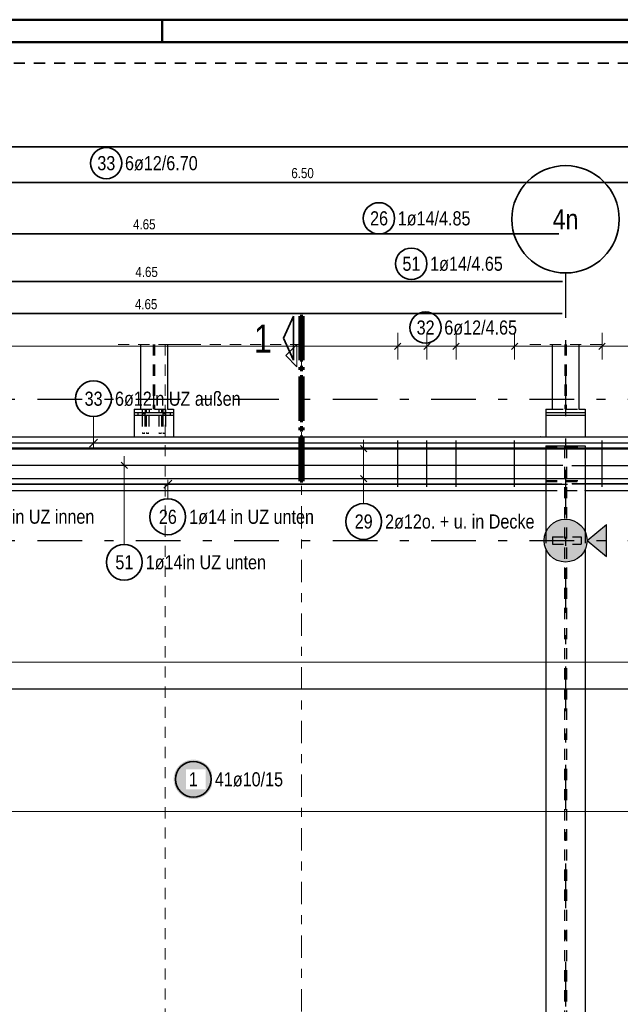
# Model space of a CAD drawing. Header units: millimetres. Extents: x -5 to 96, y -36 to 51.
# Tile 19 of 46: x 8.91 to 15.62, y 31.04 to 42.05. Entities that reach past the tile are written whole.
import ezdxf
from ezdxf.enums import TextEntityAlignment as Align

# ---------------------------------------------------------------- set-up
doc = ezdxf.new("R2010")
doc.units = ezdxf.units.MM
for name, pattern in [('DASHDOT', [1, 0.5, -0.25, 0, -0.25]), ('DASHDOTX2', [2, 1, -0.5, 0, -0.5]), ('HIDDEN', [0.375, 0.25, -0.125])]:
    doc.linetypes.add(name, pattern=pattern)
for name, color, linetype, lineweight in [('Achsen', 7, 'Continuous', 20), ('Bewehrung untere Lage', 7, 'Continuous', 20), ('Geschnittene Kanten', 7, 'Continuous', 20), ('Schraffuren', 7, 'Continuous', 20)]:
    doc.layers.add(name, color=color, linetype=linetype, lineweight=lineweight)
doc.styles.add('Arial Narrow', font='ARIALN.TTF')

msp = doc.modelspace()

# ---------------------------------------------------------------- hatches: boundary and pattern name
at = {"lineweight": 25, "true_color": 0xffffff}
msp.add_hatch(color=7, dxfattribs=at).paths.add_polyline_path([(11.067852, 33.558183), (11.067718, 33.565861), (11.067316, 33.57353), (11.066647, 33.581179), (11.065711, 33.588801), (11.064509, 33.596386), (11.063044, 33.603924), (11.061317, 33.611406), (11.059329, 33.618823), (11.057084, 33.626167), (11.054584, 33.633428), (11.051832, 33.640597), (11.048832, 33.647665), (11.045586, 33.654625), (11.0421, 33.661467), (11.038377, 33.668183), (11.034422, 33.674765), (11.03024, 33.681206), (11.025835, 33.687496), (11.021214, 33.693629), (11.016382, 33.699596), (11.011344, 33.705392), (11.006107, 33.711008), (11.000677, 33.716438), (10.99506, 33.721675), (10.989265, 33.726713), (10.983297, 33.731545), (10.977165, 33.736167), (10.970874, 33.740571), (10.964434, 33.744754), (10.957852, 33.748709), (10.951135, 33.752432), (10.944293, 33.755918), (10.937334, 33.759163), (10.930265, 33.762164), (10.923096, 33.764916), (10.915835, 33.767416), (10.908492, 33.769661), (10.901075, 33.771648), (10.893592, 33.773376), (10.886054, 33.774841), (10.87847, 33.776042), (10.870848, 33.776978), (10.863198, 33.777647), (10.85553, 33.778049), (10.847852, 33.778183), (10.840174, 33.778049), (10.832505, 33.777647), (10.824855, 33.776978), (10.817234, 33.776042), (10.809649, 33.774841), (10.802111, 33.773376), (10.794629, 33.771648), (10.787212, 33.769661), (10.779868, 33.767416), (10.772607, 33.764916), (10.765438, 33.762164), (10.75837, 33.759163), (10.75141, 33.755918), (10.744568, 33.752432), (10.737852, 33.748709), (10.73127, 33.744754), (10.724829, 33.740571), (10.718539, 33.736167), (10.712406, 33.731545), (10.706438, 33.726713), (10.700643, 33.721675), (10.695027, 33.716438), (10.689597, 33.711008), (10.68436, 33.705392), (10.679322, 33.699596), (10.674489, 33.693629), (10.669868, 33.687496), (10.665463, 33.681206), (10.661281, 33.674765), (10.657326, 33.668183), (10.653603, 33.661467), (10.650117, 33.654625), (10.646872, 33.647665), (10.643871, 33.640597), (10.641119, 33.633428), (10.638619, 33.626167), (10.636374, 33.618823), (10.634387, 33.611406), (10.632659, 33.603924), (10.631194, 33.596386), (10.629993, 33.588801), (10.629057, 33.581179), (10.628388, 33.57353), (10.627986, 33.565861), (10.627852, 33.558183), (10.627986, 33.550505), (10.628388, 33.542837), (10.629057, 33.535187), (10.629993, 33.527565), (10.631194, 33.519981), (10.632659, 33.512443), (10.634387, 33.50496), (10.636374, 33.497543), (10.638619, 33.490199), (10.641119, 33.482939), (10.643871, 33.47577), (10.646872, 33.468701), (10.650117, 33.461741), (10.653603, 33.454899), (10.657326, 33.448183), (10.661281, 33.441601), (10.665463, 33.435161), (10.669868, 33.42887), (10.674489, 33.422738), (10.679322, 33.41677), (10.68436, 33.410974), (10.689597, 33.405358), (10.695027, 33.399928), (10.700643, 33.394691), (10.706438, 33.389653), (10.712406, 33.384821), (10.718539, 33.380199), (10.724829, 33.375795), (10.73127, 33.371613), (10.737852, 33.367658), (10.744568, 33.363935), (10.75141, 33.360448), (10.75837, 33.357203), (10.765438, 33.354203), (10.772607, 33.351451), (10.779868, 33.348951), (10.787212, 33.346706), (10.794629, 33.344718), (10.802111, 33.342991), (10.809649, 33.341525), (10.817234, 33.340324), (10.824855, 33.339388), (10.832505, 33.338719), (10.840174, 33.338317), (10.847852, 33.338183), (10.85553, 33.338317), (10.863198, 33.338719), (10.870848, 33.339388), (10.87847, 33.340324), (10.886054, 33.341525), (10.893592, 33.342991), (10.901075, 33.344718), (10.908492, 33.346706), (10.915835, 33.348951), (10.923096, 33.351451), (10.930265, 33.354203), (10.937334, 33.357203), (10.944293, 33.360448), (10.951135, 33.363935), (10.957852, 33.367658), (10.964434, 33.371613), (10.970874, 33.375795), (10.977165, 33.380199), (10.983297, 33.384821), (10.989265, 33.389653), (10.99506, 33.394691), (11.000677, 33.399928), (11.006107, 33.405358), (11.011344, 33.410974), (11.016382, 33.41677), (11.021214, 33.422738), (11.025835, 33.42887), (11.03024, 33.435161), (11.034422, 33.441601), (11.038377, 33.448183), (11.0421, 33.454899), (11.045586, 33.461741), (11.048832, 33.468701), (11.051832, 33.47577), (11.054584, 33.482939), (11.057084, 33.490199), (11.059329, 33.497543), (11.061317, 33.50496), (11.063044, 33.512443), (11.064509, 33.519981), (11.065711, 33.527565), (11.066647, 33.535187), (11.067316, 33.542837)])
at = {"layer": 'Achsen', "lineweight": 50, "true_color": 0x80ff80}
msp.add_hatch(color=91, dxfattribs=at).paths.add_polyline_path([(15.463535, 36.406085), (15.463535, 36.048362), (15.247102, 36.227223)])
at = {"layer": 'Schraffuren', "lineweight": 13, "true_color": 0xd7ffd7}
msp.add_hatch(color=254, dxfattribs=at).paths.add_polyline_path([(15.247102, 36.227223), (15.247022, 36.233403), (15.246783, 36.239578), (15.246386, 36.245746), (15.245829, 36.251901), (15.245115, 36.258039), (15.244243, 36.264157), (15.243213, 36.270251), (15.242027, 36.276316), (15.240685, 36.282349), (15.239188, 36.288345), (15.237537, 36.2943), (15.235734, 36.300211), (15.233779, 36.306074), (15.231674, 36.311884), (15.229419, 36.317638), (15.227018, 36.323332), (15.22447, 36.328963), (15.221778, 36.334526), (15.218944, 36.340018), (15.21597, 36.345435), (15.212857, 36.350774), (15.209608, 36.356031), (15.206224, 36.361202), (15.202708, 36.366285), (15.199063, 36.371275), (15.19529, 36.37617), (15.191393, 36.380966), (15.187373, 36.38566), (15.183234, 36.390249), (15.178978, 36.39473), (15.174608, 36.3991), (15.170127, 36.403356), (15.165538, 36.407495), (15.160844, 36.411515), (15.156048, 36.415412), (15.151153, 36.419185), (15.146163, 36.42283), (15.14108, 36.426346), (15.135909, 36.42973), (15.130652, 36.432979), (15.125313, 36.436092), (15.119896, 36.439066), (15.114404, 36.4419), (15.108841, 36.444592), (15.10321, 36.44714), (15.097516, 36.449541), (15.091762, 36.451795), (15.085952, 36.453901), (15.080089, 36.455856), (15.074178, 36.457659), (15.068223, 36.45931), (15.062227, 36.460807), (15.056194, 36.462149), (15.050129, 36.463335), (15.044035, 36.464365), (15.037917, 36.465237), (15.031779, 36.465951), (15.025624, 36.466508), (15.019456, 36.466905), (15.013281, 36.467144), (15.007102, 36.467223), (15.000922, 36.467144), (14.994747, 36.466905), (14.988579, 36.466508), (14.982424, 36.465951), (14.976286, 36.465237), (14.970168, 36.464365), (14.964074, 36.463335), (14.958009, 36.462149), (14.951976, 36.460807), (14.94598, 36.45931), (14.940025, 36.457659), (14.934114, 36.455856), (14.928251, 36.453901), (14.922441, 36.451795), (14.916687, 36.449541), (14.910993, 36.44714), (14.905362, 36.444592), (14.899799, 36.4419), (14.894307, 36.439066), (14.88889, 36.436092), (14.883551, 36.432979), (14.878294, 36.42973), (14.873123, 36.426346), (14.86804, 36.42283), (14.86305, 36.419185), (14.858155, 36.415412), (14.853359, 36.411515), (14.848665, 36.407495), (14.844076, 36.403356), (14.839595, 36.3991), (14.835225, 36.39473), (14.830969, 36.390249), (14.82683, 36.38566), (14.82281, 36.380966), (14.818913, 36.37617), (14.81514, 36.371275), (14.811495, 36.366285), (14.807979, 36.361202), (14.804595, 36.356031), (14.801346, 36.350774), (14.798233, 36.345435), (14.795259, 36.340018), (14.792425, 36.334526), (14.789733, 36.328963), (14.787185, 36.323332), (14.784784, 36.317638), (14.782529, 36.311884), (14.780424, 36.306074), (14.778469, 36.300211), (14.776666, 36.2943), (14.775015, 36.288345), (14.773518, 36.282349), (14.772176, 36.276316), (14.77099, 36.270251), (14.76996, 36.264157), (14.769088, 36.258039), (14.768374, 36.251901), (14.767817, 36.245746), (14.76742, 36.239578), (14.767181, 36.233403), (14.767102, 36.227223), (14.767181, 36.221044), (14.76742, 36.214869), (14.767817, 36.208701), (14.768374, 36.202546), (14.769088, 36.196408), (14.76996, 36.19029), (14.77099, 36.184196), (14.772176, 36.178131), (14.773518, 36.172098), (14.775015, 36.166102), (14.776666, 36.160147), (14.778469, 36.154236), (14.780424, 36.148373), (14.782529, 36.142563), (14.784784, 36.136809), (14.787185, 36.131115), (14.789733, 36.125484), (14.792425, 36.119921), (14.795259, 36.114429), (14.798233, 36.109012), (14.801346, 36.103673), (14.804595, 36.098416), (14.807979, 36.093245), (14.811495, 36.088162), (14.81514, 36.083172), (14.818913, 36.078277), (14.82281, 36.073481), (14.82683, 36.068787), (14.830969, 36.064198), (14.835225, 36.059717), (14.839595, 36.055347), (14.844076, 36.051091), (14.848665, 36.046952), (14.853359, 36.042932), (14.858155, 36.039035), (14.86305, 36.035262), (14.86804, 36.031617), (14.873123, 36.028101), (14.878294, 36.024717), (14.883551, 36.021468), (14.88889, 36.018355), (14.894307, 36.015381), (14.899799, 36.012547), (14.905362, 36.009855), (14.910993, 36.007307), (14.916687, 36.004906), (14.922441, 36.002651), (14.928251, 36.000546), (14.934114, 35.998591), (14.940025, 35.996787), (14.94598, 35.995137), (14.951976, 35.99364), (14.958009, 35.992298), (14.964074, 35.991112), (14.970168, 35.990082), (14.976286, 35.98921), (14.982424, 35.988495), (14.988579, 35.987939), (14.994747, 35.987542), (15.000922, 35.987303), (15.007102, 35.987223), (15.013281, 35.987303), (15.019456, 35.987542), (15.025624, 35.987939), (15.031779, 35.988495), (15.037917, 35.98921), (15.044035, 35.990082), (15.050129, 35.991112), (15.056194, 35.992298), (15.062227, 35.99364), (15.068223, 35.995137), (15.074178, 35.996787), (15.080089, 35.998591), (15.085952, 36.000546), (15.091762, 36.002651), (15.097516, 36.004906), (15.10321, 36.007307), (15.108841, 36.009855), (15.114404, 36.012547), (15.119896, 36.015381), (15.125313, 36.018355), (15.130652, 36.021468), (15.135909, 36.024717), (15.14108, 36.028101), (15.146163, 36.031617), (15.151153, 36.035262), (15.156048, 36.039035), (15.160844, 36.042932), (15.165538, 36.046952), (15.170127, 36.051091), (15.174608, 36.055347), (15.178978, 36.059717), (15.183234, 36.064198), (15.187373, 36.068787), (15.191393, 36.073481), (15.19529, 36.078277), (15.199063, 36.083172), (15.202708, 36.088162), (15.206224, 36.093245), (15.209608, 36.098416), (15.212857, 36.103673), (15.21597, 36.109012), (15.218944, 36.114429), (15.221778, 36.119921), (15.22447, 36.125484), (15.227018, 36.131115), (15.229419, 36.136809), (15.231674, 36.142563), (15.233779, 36.148373), (15.235734, 36.154236), (15.237537, 36.160147), (15.239188, 36.166102), (15.240685, 36.172098), (15.242027, 36.178131), (15.243213, 36.184196), (15.244243, 36.19029), (15.245115, 36.196408), (15.245829, 36.202546), (15.246386, 36.208701), (15.246783, 36.214869), (15.247022, 36.221044)])

# ---------------------------------------------------------------- linework, layer by layer
at = {"color": 4, "linetype": 'Continuous', "lineweight": 50}
for p, q in [((87.5, 42.05), (0, 42.05)), ((87.25, 41.8), (1, 41.8))]:
    msp.add_line(p, q, dxfattribs=at)
at = {"color": 4, "linetype": 'Continuous', "lineweight": 50, "ltscale": 0.2}
msp.add_line((10.5, 42.05), (10.5, 41.8), dxfattribs=at)
at = {"color": 2, "linetype": 'HIDDEN', "lineweight": 35, "ltscale": 0.5}
msp.add_line((5.466215, 41.563019), (22.266215, 41.563019), dxfattribs=at)
at = {"color": 2, "linetype": 'Continuous', "lineweight": 35, "ltscale": 0.5}
for p, q in [((5.776233, 40.626824), (25.776233, 40.626824)), ((5.717661, 39.656226), (14.933661, 39.656226)), ((5.67367, 39.124121), (14.97367, 39.124121))]:
    msp.add_line(p, q, dxfattribs=at)
at = {"color": 2, "linetype": 'Continuous', "lineweight": 35}
for p, q in [((11.854561, 38.489759), (11.96706, 38.73725)), ((11.96706, 38.73725), (11.96706, 38.242255)), ((11.96706, 38.242255), (11.854561, 38.489759))]:
    msp.add_line(p, q, dxfattribs=at)
at = {"color": 1, "linetype": 'Continuous', "lineweight": 70}
for p, q in [((12.042061, 38.242255), (12.042061, 38.73725)), ((12.042061, 38.73725), (12.072065, 38.73725)), ((12.072065, 38.73725), (12.072065, 38.242255)), ((12.072065, 38.242255), (12.042061, 38.242255)), ((12.042061, 38.13725), (12.042061, 38.167256)), ((12.042061, 38.167256), (12.072065, 38.167256)), ((12.072065, 38.13725), (12.042061, 38.13725)), ((12.072065, 38.167256), (12.072065, 38.13725)), ((12.042061, 37.567254), (12.042061, 38.062249)), ((12.042061, 38.062249), (12.072065, 38.062249)), ((12.072065, 38.062249), (12.072065, 37.567254)), ((12.072065, 37.567254), (12.042061, 37.567254)), ((12.042061, 37.462251), (12.042061, 37.492255)), ((12.042061, 37.492255), (12.072065, 37.492255)), ((12.072065, 37.462251), (12.042061, 37.462251)), ((12.072065, 37.492255), (12.072065, 37.462251)), ((12.042061, 36.892255), (12.042061, 37.38725)), ((12.042061, 37.38725), (12.072065, 37.38725)), ((12.072065, 37.38725), (12.072065, 36.892255)), ((12.072065, 36.892255), (12.042061, 36.892255))]:
    msp.add_line(p, q, dxfattribs=at)
at = {"color": 5, "linetype": 'HIDDEN', "lineweight": 18, "ltscale": 0.5}
for p, q in [((10.007091, 38.420087), (10.807091, 38.420087)), ((14.607028, 38.420087), (15.407028, 38.420087))]:
    msp.add_line(p, q, dxfattribs=at)
at = {"color": 3, "linetype": 'Continuous', "lineweight": 25}
for p, q in [((10.257091, 38.420087), (10.257091, 37.69723)), ((10.557091, 38.420087), (10.557091, 37.69723)), ((14.857028, 38.420087), (14.857028, 37.69723)), ((15.157028, 38.420087), (15.157028, 37.69723)), ((10.187027, 37.65723), (10.627027, 37.65723)), ((10.187091, 37.69723), (10.257091, 37.69723)), ((10.187091, 37.69723), (10.187091, 37.65723)), ((10.187091, 37.65723), (10.187091, 37.627223)), ((10.557091, 37.69723), (10.627091, 37.69723)), ((10.627091, 37.69723), (10.627091, 37.65723)), ((10.627091, 37.65723), (10.627091, 37.627223)), ((14.787028, 37.69723), (14.857028, 37.69723)), ((14.787028, 37.65723), (15.227028, 37.65723)), ((14.787086, 37.69723), (14.787086, 37.65723)), ((14.787086, 37.65723), (14.787086, 37.62723)), ((15.157028, 37.69723), (15.227028, 37.69723)), ((15.227086, 37.69723), (15.227086, 37.65723)), ((15.227086, 37.65723), (15.227086, 37.62723)), ((10.187027, 37.62723), (10.62699, 37.62723)), ((10.187091, 37.627223), (10.187091, 37.387223)), ((10.627091, 37.627223), (10.627091, 37.387223)), ((14.786964, 37.62723), (15.226927, 37.62723)), ((14.787086, 37.62723), (14.787086, 37.387223)), ((15.227086, 37.62723), (15.227086, 37.387223)), ((5.466215, 37.38723), (45.436807, 37.38723)), ((14.787086, 37.287223), (15.227086, 37.287223)), ((14.787086, 37.287223), (14.787086, 36.322277)), ((15.227086, 37.287223), (15.227086, 36.322335)), ((6.066215, 36.787306), (14.787086, 36.787306)), ((15.227086, 36.787306), (23.987028, 36.787306)), ((14.787086, 36.13217), (14.787086, 22.211704)), ((15.227086, 36.132112), (15.227086, 22.211704))]:
    msp.add_line(p, q, dxfattribs=at)
at = {"color": 3, "linetype": 'HIDDEN', "lineweight": 25, "ltscale": 0.5}
for p, q in [((10.399991, 38.420087), (10.399991, 37.69723)), ((10.414191, 38.420087), (10.414191, 37.69723)), ((14.999928, 38.420087), (14.999928, 37.69723)), ((15.014128, 38.420087), (15.014128, 37.69723)), ((10.227027, 37.657223), (10.227027, 37.627223)), ((10.257091, 37.69723), (10.399991, 37.69723)), ((10.276019, 37.69723), (10.276019, 37.65723)), ((10.276019, 37.65723), (10.276019, 37.64723)), ((10.276019, 37.64723), (10.277237, 37.64723)), ((10.277019, 37.64723), (10.277019, 37.627223)), ((10.277237, 37.64723), (10.280705, 37.64723)), ((10.280705, 37.64723), (10.285896, 37.64723)), ((10.285896, 37.64723), (10.292004, 37.64723)), ((10.292004, 37.64723), (10.298142, 37.64723)), ((10.298142, 37.64723), (10.303332, 37.64723)), ((10.303332, 37.64723), (10.306801, 37.64723)), ((10.306801, 37.64723), (10.308019, 37.64723)), ((10.307019, 37.64723), (10.307019, 37.627223)), ((10.308019, 37.69723), (10.308019, 37.65723)), ((10.308019, 37.65723), (10.308019, 37.64723)), ((10.321026, 37.69723), (10.321026, 37.65723)), ((10.353026, 37.69723), (10.353026, 37.65723)), ((10.414191, 37.69723), (10.557091, 37.69723)), ((10.460862, 37.69723), (10.460862, 37.65723)), ((10.492862, 37.69723), (10.492862, 37.65723)), ((10.506019, 37.69723), (10.506019, 37.65723)), ((10.506019, 37.65723), (10.506019, 37.64723)), ((10.506019, 37.64723), (10.507237, 37.64723)), ((10.507019, 37.64723), (10.507019, 37.627223)), ((10.507237, 37.64723), (10.510705, 37.64723)), ((10.510705, 37.64723), (10.515896, 37.64723)), ((10.515896, 37.64723), (10.522004, 37.64723)), ((10.522004, 37.64723), (10.528142, 37.64723)), ((10.528142, 37.64723), (10.533332, 37.64723)), ((10.533332, 37.64723), (10.536801, 37.64723)), ((10.536801, 37.64723), (10.538019, 37.64723)), ((10.537019, 37.64723), (10.537019, 37.627223)), ((10.538019, 37.69723), (10.538019, 37.65723)), ((10.538019, 37.65723), (10.538019, 37.64723)), ((10.587027, 37.657223), (10.587027, 37.627223)), ((14.857028, 37.69723), (14.999928, 37.69723)), ((15.014128, 37.69723), (15.157028, 37.69723)), ((10.277019, 37.627223), (10.27702, 37.427232)), ((10.307019, 37.627223), (10.30702, 37.427232)), ((10.322027, 37.627223), (10.322028, 37.427232)), ((10.352027, 37.627223), (10.352028, 37.427232)), ((10.461862, 37.627223), (10.461863, 37.427232)), ((10.491862, 37.627223), (10.491863, 37.427232)), ((10.507019, 37.627223), (10.50702, 37.427232)), ((10.537019, 37.627223), (10.53702, 37.427232)), ((10.278167, 37.427232), (10.27702, 37.427232)), ((10.278156, 37.427214), (10.27702, 37.427213)), ((10.281403, 37.427226), (10.278156, 37.427226)), ((10.278167, 37.427236), (10.281424, 37.427236)), ((10.281403, 37.427293), (10.286266, 37.427293)), ((10.281424, 37.427233), (10.286266, 37.427233)), ((10.286266, 37.427233), (10.292005, 37.427233)), ((10.292005, 37.427233), (10.297746, 37.427233)), ((10.297746, 37.427233), (10.302616, 37.427233)), ((10.297774, 37.427293), (10.302637, 37.427293)), ((10.302616, 37.427236), (10.305872, 37.427236)), ((10.305884, 37.427227), (10.302637, 37.427226)), ((10.30702, 37.42723), (10.305872, 37.42723)), ((10.30702, 37.427216), (10.305884, 37.427216)), ((10.323175, 37.427229), (10.322028, 37.427229)), ((10.323164, 37.427217), (10.322028, 37.427217)), ((10.326411, 37.427227), (10.323164, 37.427227)), ((10.323175, 37.427236), (10.326432, 37.427236)), ((10.326411, 37.427293), (10.331274, 37.427293)), ((10.326432, 37.427233), (10.331274, 37.427233)), ((10.331274, 37.427233), (10.337013, 37.427233)), ((10.337013, 37.427233), (10.342754, 37.427233)), ((10.342754, 37.427233), (10.347624, 37.427233)), ((10.342782, 37.427293), (10.347645, 37.427294)), ((10.347624, 37.427235), (10.35088, 37.427235)), ((10.350892, 37.427228), (10.347645, 37.427228)), ((10.352028, 37.427227), (10.35088, 37.427228)), ((10.352028, 37.427219), (10.350892, 37.427219)), ((10.462999, 37.427227), (10.461863, 37.427227)), ((10.463011, 37.427221), (10.461863, 37.427221)), ((10.466246, 37.42723), (10.462999, 37.42723)), ((10.463011, 37.427233), (10.466267, 37.427233)), ((10.466246, 37.427295), (10.471109, 37.427295)), ((10.466267, 37.427233), (10.471109, 37.427233)), ((10.471109, 37.427233), (10.476848, 37.427233)), ((10.476848, 37.427233), (10.48259, 37.427233)), ((10.48259, 37.427233), (10.487459, 37.427233)), ((10.482617, 37.427295), (10.48748, 37.427295)), ((10.487459, 37.427233), (10.490716, 37.427233)), ((10.490727, 37.427231), (10.48748, 37.427231)), ((10.491863, 37.427219), (10.490716, 37.427219)), ((10.491863, 37.427229), (10.490727, 37.427229)), ((10.508156, 37.42723), (10.50702, 37.42723)), ((10.508167, 37.427218), (10.50702, 37.427218)), ((10.511403, 37.427232), (10.508156, 37.427232)), ((10.508167, 37.427233), (10.511424, 37.427233)), ((10.511403, 37.427296), (10.516266, 37.427296)), ((10.511424, 37.427233), (10.516266, 37.427232)), ((10.516266, 37.427232), (10.522005, 37.427232)), ((10.522005, 37.427232), (10.527746, 37.427232)), ((10.527746, 37.427232), (10.532616, 37.427232)), ((10.527774, 37.427296), (10.532637, 37.427296)), ((10.532616, 37.427232), (10.535872, 37.427232)), ((10.535884, 37.427232), (10.532637, 37.427232)), ((10.53702, 37.427216), (10.535872, 37.427216)), ((10.53702, 37.427232), (10.535884, 37.427232)), ((14.787086, 37.274557), (14.995086, 37.274557)), ((14.995086, 37.274557), (14.995086, 22.211704)), ((15.019086, 37.274557), (15.227086, 37.274557)), ((15.019086, 37.274557), (15.019086, 22.211704)), ((14.787086, 36.899897), (14.995086, 36.899897)), ((14.787086, 36.88723), (15.227086, 36.88723)), ((15.019086, 36.899897), (15.227086, 36.899897)), ((14.787086, 36.787306), (15.227086, 36.787306)), ((14.787086, 36.322277), (14.787086, 36.13217)), ((14.859979, 36.267279), (15.179979, 36.267281)), ((14.859979, 36.267223), (14.859979, 36.187223)), ((15.179979, 36.267223), (15.179979, 36.187223)), ((15.227086, 36.322335), (15.227086, 36.132112)), ((14.859979, 36.187223), (15.179979, 36.187223))]:
    msp.add_line(p, q, dxfattribs=at)
at = {"color": 3, "linetype": 'Continuous', "lineweight": 25, "ltscale": 0.5}
for p, q in [((5.563112, 37.26452), (22.363112, 37.26452)), ((10.040286, 37.105211), (10.110996, 37.034501)), ((5.677653, 37.069856), (14.977653, 37.069856)), ((15.075531, 37.066604), (24.135531, 37.066604)), ((10.605763, 36.901417), (10.517374, 36.813029)), ((5.812233, 36.857223), (15.028233, 36.857223)), ((15.075531, 36.866156), (24.135531, 36.866156)), ((15.081439, 36.86261), (24.141439, 36.86261)), ((26.066215, 34.870281), (6.048115, 34.864883)), ((26.066215, 34.569124), (6.04807, 34.563727))]:
    msp.add_line(p, q, dxfattribs=at)
at = {"color": 5, "linetype": 'Continuous', "lineweight": 18, "ltscale": 0.5}
for p, q in [((10.075641, 36.969856), (10.075641, 37.169856)), ((9.925641, 37.069856), (10.225641, 37.069856)), ((10.075641, 36.184691), (10.075641, 36.969856)), ((10.561568, 36.692706), (10.561568, 36.907223)), ((6.217015, 33.2), (18.16994, 33.2))]:
    msp.add_line(p, q, dxfattribs=at)
at = {"color": 2, "linetype": 'Continuous', "lineweight": 35, "ltscale": 0.5}
for centre, radius in [((12.921978, 39.829408), 0.175), ((13.283465, 39.32195), 0.175), ((10.561568, 36.492706), 0.2), ((10.075641, 35.984691), 0.2), ((10.847852, 33.558183), 0.2)]:
    msp.add_circle(centre, radius, dxfattribs=at)
at = {"color": 9, "linetype": 'Continuous', "lineweight": 0}
msp.add_circle((15.223959, 36.787306), 0.00222, dxfattribs=at)
at = {"layer": 'Achsen', "color": 3, "linetype": 'DASHDOTX2', "lineweight": 25, "ltscale": 0.5}
for p, q in [((15.007008, 39.218719), (15.007008, 1.25994)), ((3.604582, 37.807023), (49.572129, 37.807023)), ((3.604582, 36.227023), (49.572129, 36.227023))]:
    msp.add_line(p, q, dxfattribs=at)
at = {"layer": 'Achsen', "color": 5, "linetype": 'Continuous', "lineweight": 18, "ltscale": 0.5}
for p, q in [((12.75, 36.820611), (12.75, 37.353551)), ((12.6, 37.253551), (12.9, 37.253551)), ((12.6, 36.920611), (12.9, 36.920611)), ((12.75, 36.640315), (12.75, 36.820611))]:
    msp.add_line(p, q, dxfattribs=at)
at = {"layer": 'Achsen', "color": 3, "linetype": 'Continuous', "lineweight": 25, "ltscale": 0.5}
for p, q in [((5.690858, 37.253551), (25.690858, 37.253551)), ((12.714645, 37.288906), (12.785355, 37.218195)), ((5.690858, 36.920611), (25.690858, 36.920611)), ((12.714645, 36.955966), (12.785355, 36.885255))]:
    msp.add_line(p, q, dxfattribs=at)
at = {"layer": 'Achsen', "color": 3, "linetype": 'Continuous', "lineweight": 25}
for p, q in [((15.247102, 36.227223), (15.463535, 36.406085)), ((15.463535, 36.048362), (15.463535, 36.406085)), ((15.247102, 36.227223), (15.463535, 36.048362))]:
    msp.add_line(p, q, dxfattribs=at)
at = {"layer": 'Achsen', "color": 2, "linetype": 'Continuous', "lineweight": 35}
msp.add_circle((15.007008, 39.818719), 0.6, dxfattribs=at)
at = {"layer": 'Achsen', "color": 2, "linetype": 'Continuous', "lineweight": 35, "ltscale": 0.5}
msp.add_circle((12.75, 36.440315), 0.2, dxfattribs=at)
at = {"layer": 'Bewehrung untere Lage', "color": 2, "linetype": 'Continuous', "lineweight": 35, "ltscale": 0.5}
for p, q in [((18.566215, 40.228999), (5.614215, 40.228999)), ((14.968401, 38.763834), (5.668401, 38.763834))]:
    msp.add_line(p, q, dxfattribs=at)
at = {"layer": 'Bewehrung untere Lage', "color": 9, "linetype": 'HIDDEN', "lineweight": 0, "ltscale": 0.5}
for p, q in [((12.055841, 38.420087), (10.532334, 38.420087)), ((10.532334, 38.420087), (10.532334, 2.162878))]:
    msp.add_line(p, q, dxfattribs=at)
at = {"layer": 'Bewehrung untere Lage', "color": 9, "linetype": 'Continuous', "lineweight": 0}
for p, q in [((12.005841, 38.420087), (11.880841, 38.295087)), ((12.005841, 38.170087), (12.005841, 38.420087)), ((11.880841, 38.295087), (12.005841, 38.170087))]:
    msp.add_line(p, q, dxfattribs=at)
at = {"layer": 'Bewehrung untere Lage', "color": 9, "linetype": 'DASHDOT', "lineweight": 0, "ltscale": 0.5}
msp.add_line((12.055841, 2.162878), (12.055841, 38.420087), dxfattribs=at)
at = {"layer": 'Bewehrung untere Lage', "color": 2, "linetype": 'Continuous', "lineweight": 35, "ltscale": 0.5}
for centre in [(9.87392, 40.446184), (13.441991, 38.608583)]:
    msp.add_circle(centre, 0.175, dxfattribs=at)
at = {"layer": 'Geschnittene Kanten', "color": 5, "linetype": 'Continuous', "lineweight": 18, "ltscale": 0.5}
for p, q in [((13.132055, 38.55), (13.132055, 38.25)), ((13.458308, 38.55), (13.458308, 38.25)), ((13.784561, 38.55), (13.784561, 38.25)), ((14.437067, 38.55), (14.437067, 38.25)), ((15.415827, 38.55), (15.415827, 38.25)), ((5.628233, 38.4), (42.821087, 38.4))]:
    msp.add_line(p, q, dxfattribs=at)
at = {"layer": 'Geschnittene Kanten', "color": 3, "linetype": 'Continuous', "lineweight": 25, "ltscale": 0.5}
for p, q in [((13.16741, 38.435355), (13.096699, 38.364644)), ((13.493663, 38.435355), (13.422953, 38.364644)), ((13.819916, 38.435355), (13.749206, 38.364644)), ((14.472423, 38.435355), (14.401712, 38.364644)), ((15.451182, 38.435355), (15.380471, 38.364644)), ((13.132055, 36.827225), (13.132055, 37.347225)), ((13.458308, 36.827225), (13.458308, 37.347225)), ((13.784561, 36.827225), (13.784561, 37.347225)), ((14.437067, 36.827225), (14.437067, 37.347225)), ((15.415827, 36.827225), (15.415827, 37.347225))]:
    msp.add_line(p, q, dxfattribs=at)
at = {"layer": 'Geschnittene Kanten', "color": 3, "linetype": 'Continuous', "lineweight": 25}
msp.add_circle((15.007102, 36.227223), 0.24, dxfattribs=at)
at = {"layer": 'Schraffuren', "color": 5, "linetype": 'Continuous', "lineweight": 18, "ltscale": 0.5}
msp.add_line((9.731851, 37.613019), (9.731851, 37.26723), dxfattribs=at)
at = {"layer": 'Schraffuren', "color": 3, "linetype": 'Continuous', "lineweight": 25, "ltscale": 0.5}
for p, q in [((18.566215, 37.31723), (5.614215, 37.31723)), ((9.687657, 37.273036), (9.776046, 37.361424)), ((14.966215, 36.857306), (5.666215, 36.857306))]:
    msp.add_line(p, q, dxfattribs=at)
at = {"layer": 'Schraffuren', "color": 2, "linetype": 'Continuous', "lineweight": 35, "ltscale": 0.5}
msp.add_circle((9.731851, 37.813019), 0.2, dxfattribs=at)
at = {"layer": 'Schraffuren', "color": 9, "linetype": 'Continuous', "lineweight": 0}
msp.add_circle((14.727086, 37.38723), 0.00222, dxfattribs=at)

# ---------------------------------------------------------------- texts
at = {"color": 4, "lineweight": 50, "style": 'Arial Narrow'}
msp.add_text('Untere Lage Achse 2n - 7n und Unterzüge Achse 2n  +  Bn', height=0.225, dxfattribs=at).set_placement((1.785406, 40.732958))
at = {"color": 1, "lineweight": 70, "style": 'Arial Narrow'}
msp.add_text('1', height=0.315, dxfattribs=at).set_placement((11.52336, 38.327321))
at = {"color": 2, "lineweight": 35, "char_height": 0.1575, "attachment_point": 1, "line_spacing_factor": 0.9, "style": 'Arial Narrow'}
for s, insert in [('26', (12.822753, 39.908158)), ('1ø14/4.85', (13.131978, 39.908158)), ('1ø14/4.65', (13.493465, 39.4007)), ('51', (13.18424, 39.4007)), ('26', (10.462343, 36.571456)), ('1ø14 in UZ unten', (10.801568, 36.571456)), ('51', (9.976416, 36.063441)), ('1ø14in UZ unten', (10.315641, 36.063441))]:
    msp.add_mtext(s, dxfattribs=dict(at, insert=insert))
at = {"color": 3, "lineweight": 25, "char_height": 0.1125, "attachment_point": 1, "line_spacing_factor": 0.9, "style": 'Arial Narrow'}
for insert in [(10.173911, 39.818726), (10.19992, 39.286621)]:
    msp.add_mtext('4.65', dxfattribs=dict(at, insert=insert))
at = {"layer": 'Achsen', "color": 4, "lineweight": 50, "style": 'Arial Narrow'}
msp.add_text('4n', height=0.225, dxfattribs=at).set_placement((15.007008, 39.818719), align=Align.MIDDLE_CENTER)
at = {"layer": 'Achsen', "color": 2, "lineweight": 35, "char_height": 0.1575, "attachment_point": 1, "line_spacing_factor": 0.9, "style": 'Arial Narrow'}
for s, insert in [('29', (12.650775, 36.519065)), ('2ø12o. + u. in Decke', (12.99, 36.519065))]:
    msp.add_mtext(s, dxfattribs=dict(at, insert=insert))
at = {"layer": 'Bewehrung untere Lage', "color": 2, "lineweight": 35, "char_height": 0.1575, "attachment_point": 1, "line_spacing_factor": 0.9, "style": 'Arial Narrow'}
for s, insert in [('33', (9.774695, 40.524934)), ('6ø12/6.70', (10.08392, 40.524934)), ('32', (13.342766, 38.687333)), ('6ø12/4.65', (13.651991, 38.687333))]:
    msp.add_mtext(s, dxfattribs=dict(at, insert=insert))
at = {"layer": 'Bewehrung untere Lage', "color": 3, "lineweight": 25, "char_height": 0.1125, "attachment_point": 1, "line_spacing_factor": 0.9, "style": 'Arial Narrow'}
for s, insert in [('6.50', (11.942465, 40.391499)), ('4.65', (10.194651, 38.926334))]:
    msp.add_mtext(s, dxfattribs=dict(at, insert=insert))
at = {"layer": 'Schraffuren', "color": 2, "lineweight": 35, "char_height": 0.1575, "attachment_point": 1, "line_spacing_factor": 0.9, "style": 'Arial Narrow'}
for s, insert in [('33', (9.632626, 37.891769)), ('6ø12in UZ außen', (9.971851, 37.891769)), ('6ø12/7.5in UZ innen', (8.10678, 36.573155))]:
    msp.add_mtext(s, dxfattribs=dict(at, insert=insert))

# ---------------------------------------------------------------- next in the draw order: texts
at = {"color": 2, "lineweight": 35, "char_height": 0.1575, "attachment_point": 1, "rotation": 0.0000006, "line_spacing_factor": 0.9, "style": 'Arial Narrow', "bg_fill": 3, "box_fill_scale": 1.2, "bg_fill_color": 256, "bg_fill_true_color": 13158600, "bg_fill_transparency": 0}
for s, insert in [('1', (10.798239, 33.636933)), ('41ø10/15', (11.087852, 33.636933))]:
    msp.add_mtext(s, dxfattribs=dict(at, insert=insert))

doc.saveas('drawing.dxf')
